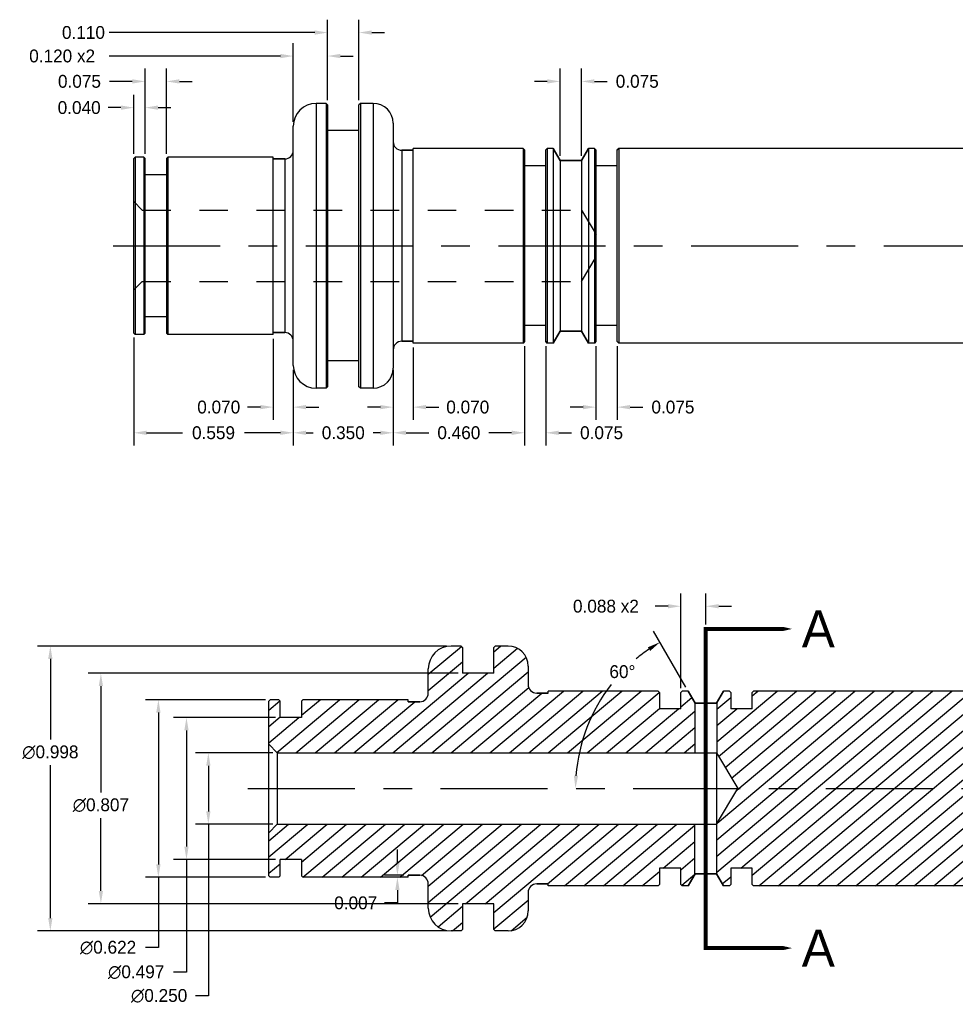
# Model space of a CAD drawing. Extents: x -1.01 to 5.54, y 13.94 to 17.39.
# Tile 1 of 2: x -1.01 to 2.27, y 13.94 to 17.39. Entities that reach past the tile are written whole.
import ezdxf

# ---------------------------------------------------------------- set-up
doc = ezdxf.new("R2010")
doc.units = 0
doc.header["$LTSCALE"] = 0.5
doc.header["$MEASUREMENT"] = 0
for name, pattern in [('CENTER2', [1.125, 0.75, -0.125, 0.125, -0.125]), ('HIDDEN2', [0.1875, 0.125, -0.0625]), ('PHANTOM2', [1.25, 0.625, -0.125, 0.125, -0.125, 0.125, -0.125])]:
    doc.linetypes.add(name, pattern=pattern)
doc.layers.get('Defpoints').update_dxf_attribs({"linetype": 'CONTINUOUS'})
for name, color, linetype in [('Center', 1, 'CENTER2'), ('Dimension', 6, 'CONTINUOUS'), ('Hidden', 3, 'HIDDEN2'), ('Object', 5, 'CONTINUOUS'), ('Section', 2, 'PHANTOM2'), ('Section_Text', 2, 'CONTINUOUS')]:
    doc.layers.add(name, color=color, linetype=linetype)
doc.dimstyles.get("Standard").update_dxf_attribs({"dimtxt": 0.18, "dimasz": 0.18, "dimexe": 0.18, "dimexo": 0.0625, "dimgap": 0.09, "dimtad": 0, "dimtih": 1, "dimtoh": 1, "dimdec": 3, "dimzin": 0, "dimdsep": 46, "dimtxsty": 'Standard', "dimcen": 0.09, "dimadec": 0, "dimazin": 0, "dimtfac": 1, "dimtdec": 4, "dimtofl": 0, "dimtmove": 0, "dimatfit": 3, "dimfxl": 1, "dimtolj": 1, "dimtzin": 0, "dimarcsym": 0})

# ---------------------------------------------------------------- blocks, each defined once
blk = doc.blocks.new('*D2')
at = {"layer": 'Defpoints', "color": 0}
for p in [(-0.6123, 17.0815), (-0.6123, 16.9035), (-0.5723, 16.9035)]:
    blk.add_point(p, dxfattribs=at)
at = {"layer": 'Dimension', "color": 0, "lineweight": -2}
for p, q in [((-0.6123, 16.9192), (-0.6123, 17.1265)), ((-0.5723, 16.9192), (-0.5723, 17.1265)), ((-0.6573, 17.0815), (-0.7023, 17.0815)), ((-0.5273, 17.0815), (-0.4823, 17.0815))]:
    blk.add_line(p, q, dxfattribs=at)
at = {"layer": 'Dimension', "color": 0}
for points in [[(-0.6573, 17.089), (-0.6573, 17.074), (-0.6123, 17.0815)], [(-0.5273, 17.089), (-0.5273, 17.074), (-0.5723, 17.0815)]]:
    blk.add_solid(points, dxfattribs=at)
at = {"layer": 'Dimension', "color": 0, "insert": (-0.8035, 17.0815), "char_height": 0.045, "attachment_point": 5}
blk.add_mtext('\\A1;0.040', dxfattribs=at)
blk = doc.blocks.new('*D3')
at = {"layer": 'Defpoints', "color": 0}
for p in [(-0.6123, 16.2914), (-0.0533, 16.1786), (-0.0533, 15.9423)]:
    blk.add_point(p, dxfattribs=at)
at = {"layer": 'Dimension', "color": 0, "lineweight": -2}
for p, q in [((-0.6123, 16.2758), (-0.6123, 15.8973)), ((-0.0533, 16.163), (-0.0533, 15.8973)), ((-0.5673, 15.9423), (-0.4415, 15.9423)), ((-0.0983, 15.9423), (-0.224, 15.9423))]:
    blk.add_line(p, q, dxfattribs=at)
at = {"layer": 'Dimension', "color": 0}
for points in [[(-0.5673, 15.9498), (-0.5673, 15.9348), (-0.6123, 15.9423)], [(-0.0983, 15.9498), (-0.0983, 15.9348), (-0.0533, 15.9423)]]:
    blk.add_solid(points, dxfattribs=at)
at = {"layer": 'Dimension', "color": 0, "insert": (-0.3328, 15.9423), "char_height": 0.045, "attachment_point": 5}
blk.add_mtext('\\A1;0.559', dxfattribs=at)
blk = doc.blocks.new('*D4')
at = {"layer": 'Defpoints', "color": 0}
for p in [(-0.0533, 16.1786), (0.2967, 16.1786), (0.2967, 15.9423)]:
    blk.add_point(p, dxfattribs=at)
at = {"layer": 'Dimension', "color": 0, "lineweight": -2}
for p, q in [((-0.0533, 16.163), (-0.0533, 15.8973)), ((0.2967, 16.163), (0.2967, 15.8973)), ((-0.0083, 15.9423), (0.0167, 15.9423)), ((0.2517, 15.9423), (0.2267, 15.9423))]:
    blk.add_line(p, q, dxfattribs=at)
at = {"layer": 'Dimension', "color": 0}
for points in [[(-0.0083, 15.9498), (-0.0083, 15.9348), (-0.0533, 15.9423)], [(0.2517, 15.9498), (0.2517, 15.9348), (0.2967, 15.9423)]]:
    blk.add_solid(points, dxfattribs=at)
at = {"layer": 'Dimension', "color": 0, "insert": (0.1217, 15.9423), "char_height": 0.045, "attachment_point": 5}
blk.add_mtext('\\A1;0.350', dxfattribs=at)
blk = doc.blocks.new('*D5')
at = {"layer": 'Defpoints', "color": 0}
for p in [(0.0667, 17.2623), (0.0667, 17.0916), (-0.0533, 17.0166)]:
    blk.add_point(p, dxfattribs=at)
at = {"layer": 'Dimension', "color": 0, "lineweight": -2}
for p, q in [((-0.0533, 17.0322), (-0.0533, 17.3073)), ((0.0667, 17.1072), (0.0667, 17.3073)), ((-0.0983, 17.2623), (-0.6981, 17.2623)), ((0.1117, 17.2623), (0.1567, 17.2623))]:
    blk.add_line(p, q, dxfattribs=at)
at = {"layer": 'Dimension', "color": 0}
for points in [[(-0.0983, 17.2698), (-0.0983, 17.2548), (-0.0533, 17.2623)], [(0.1117, 17.2698), (0.1117, 17.2548), (0.0667, 17.2623)]]:
    blk.add_solid(points, dxfattribs=at)
at = {"layer": 'Dimension', "color": 0, "insert": (-0.8631, 17.2623), "char_height": 0.045, "attachment_point": 5}
blk.add_mtext('\\A1;0.120 x2', dxfattribs=at)
blk = doc.blocks.new('*D6')
at = {"layer": 'Defpoints', "color": 0}
for p in [(0.9567, 17.1734), (0.8817, 16.8966), (0.9567, 16.8966)]:
    blk.add_point(p, dxfattribs=at)
at = {"layer": 'Dimension', "color": 0, "lineweight": -2}
for p, q in [((0.8817, 16.9122), (0.8817, 17.2184)), ((0.9567, 16.9122), (0.9567, 17.2184)), ((0.8367, 17.1734), (0.7917, 17.1734)), ((1.0017, 17.1734), (1.0467, 17.1734))]:
    blk.add_line(p, q, dxfattribs=at)
at = {"layer": 'Dimension', "color": 0}
for points in [[(0.8367, 17.1809), (0.8367, 17.1659), (0.8817, 17.1734)], [(1.0017, 17.1809), (1.0017, 17.1659), (0.9567, 17.1734)]]:
    blk.add_solid(points, dxfattribs=at)
at = {"layer": 'Dimension', "color": 0, "insert": (1.1517, 17.1734), "char_height": 0.045, "attachment_point": 5}
blk.add_mtext('\\A1;0.075', dxfattribs=at)
blk = doc.blocks.new('*D7')
at = {"layer": 'Defpoints', "color": 0}
for p in [(-0.4973, 17.1734), (-0.5723, 16.9035), (-0.4973, 16.9035)]:
    blk.add_point(p, dxfattribs=at)
at = {"layer": 'Dimension', "color": 0, "lineweight": -2}
for p, q in [((-0.5723, 16.9192), (-0.5723, 17.2184)), ((-0.4973, 16.9192), (-0.4973, 17.2184)), ((-0.6173, 17.1734), (-0.6975, 17.1734)), ((-0.4523, 17.1734), (-0.4073, 17.1734))]:
    blk.add_line(p, q, dxfattribs=at)
at = {"layer": 'Dimension', "color": 0}
for points in [[(-0.6173, 17.1809), (-0.6173, 17.1659), (-0.5723, 17.1734)], [(-0.4523, 17.1809), (-0.4523, 17.1659), (-0.4973, 17.1734)]]:
    blk.add_solid(points, dxfattribs=at)
at = {"layer": 'Dimension', "color": 0, "insert": (-0.8025, 17.1734), "char_height": 0.045, "attachment_point": 5}
blk.add_mtext('\\A1;0.075', dxfattribs=at)
blk = doc.blocks.new('*D8')
at = {"layer": 'Defpoints', "color": 0}
for p in [(0.1767, 17.3446), (0.0667, 17.0916), (0.1767, 17.0916)]:
    blk.add_point(p, dxfattribs=at)
at = {"layer": 'Dimension', "color": 0, "lineweight": -2}
for p, q in [((0.0667, 17.1072), (0.0667, 17.3896)), ((0.1767, 17.1072), (0.1767, 17.3896)), ((0.0217, 17.3446), (-0.6985, 17.3446)), ((0.2217, 17.3446), (0.2667, 17.3446))]:
    blk.add_line(p, q, dxfattribs=at)
at = {"layer": 'Dimension', "color": 0}
for points in [[(0.0217, 17.3521), (0.0217, 17.3371), (0.0667, 17.3446)], [(0.2217, 17.3521), (0.2217, 17.3371), (0.1767, 17.3446)]]:
    blk.add_solid(points, dxfattribs=at)
at = {"layer": 'Dimension', "color": 0, "insert": (-0.7885, 17.3446), "char_height": 0.045, "attachment_point": 5}
blk.add_mtext('\\A1;0.110', dxfattribs=at)
blk = doc.blocks.new('*D9')
at = {"layer": 'Defpoints', "color": 0}
for p in [(-0.1233, 16.2867), (-0.0533, 16.1786), (-0.1233, 16.0322)]:
    blk.add_point(p, dxfattribs=at)
at = {"layer": 'Dimension', "color": 0, "lineweight": -2}
for p, q in [((-0.1233, 16.271), (-0.1233, 15.9872)), ((-0.0533, 16.163), (-0.0533, 15.9872)), ((-0.1683, 16.0322), (-0.2133, 16.0322)), ((-0.0083, 16.0322), (0.0367, 16.0322))]:
    blk.add_line(p, q, dxfattribs=at)
at = {"layer": 'Dimension', "color": 0}
for points in [[(-0.1683, 16.0397), (-0.1683, 16.0247), (-0.1233, 16.0322)], [(-0.0083, 16.0397), (-0.0083, 16.0247), (-0.0533, 16.0322)]]:
    blk.add_solid(points, dxfattribs=at)
at = {"layer": 'Dimension', "color": 0, "insert": (-0.3145, 16.0322), "char_height": 0.045, "attachment_point": 5}
blk.add_mtext('\\A1;0.070', dxfattribs=at)
blk = doc.blocks.new('*D10')
at = {"layer": 'Defpoints', "color": 0}
for p in [(1.392, 15.3346), (1.392, 15.2551), (1.3045, 15.032)]:
    blk.add_point(p, dxfattribs=at)
at = {"layer": 'Dimension', "color": 0, "lineweight": -2}
for p, q in [((1.3045, 15.0476), (1.3045, 15.3796)), ((1.392, 15.2707), (1.392, 15.3796)), ((1.2595, 15.3346), (1.2145, 15.3346)), ((1.437, 15.3346), (1.482, 15.3346))]:
    blk.add_line(p, q, dxfattribs=at)
at = {"layer": 'Dimension', "color": 0}
for points in [[(1.2595, 15.3421), (1.2595, 15.3271), (1.3045, 15.3346)], [(1.437, 15.3421), (1.437, 15.3271), (1.392, 15.3346)]]:
    blk.add_solid(points, dxfattribs=at)
at = {"layer": 'Dimension', "color": 0, "insert": (1.042, 15.3346), "char_height": 0.045, "attachment_point": 5}
blk.add_mtext('\\A1;0.088 x2', dxfattribs=at)
blk = doc.blocks.new('*D11')
at = {"layer": 'Defpoints', "color": 0}
for p in [(0.7567, 16.2616), (0.8317, 16.2616), (0.8317, 15.9423)]:
    blk.add_point(p, dxfattribs=at)
at = {"layer": 'Dimension', "color": 0, "lineweight": -2}
for p, q in [((0.7567, 16.246), (0.7567, 15.8973)), ((0.8317, 16.246), (0.8317, 15.8973)), ((0.7117, 15.9423), (0.6667, 15.9423)), ((0.8767, 15.9423), (0.9217, 15.9423))]:
    blk.add_line(p, q, dxfattribs=at)
at = {"layer": 'Dimension', "color": 0}
for points in [[(0.7117, 15.9498), (0.7117, 15.9348), (0.7567, 15.9423)], [(0.8767, 15.9498), (0.8767, 15.9348), (0.8317, 15.9423)]]:
    blk.add_solid(points, dxfattribs=at)
at = {"layer": 'Dimension', "color": 0, "insert": (1.0267, 15.9423), "char_height": 0.045, "attachment_point": 5}
blk.add_mtext('\\A1;0.075', dxfattribs=at)
blk = doc.blocks.new('*D12')
at = {"layer": 'Defpoints', "color": 0}
for p in [(1.0067, 16.2616), (1.0817, 16.2616), (1.0817, 16.0322)]:
    blk.add_point(p, dxfattribs=at)
at = {"layer": 'Dimension', "color": 0, "lineweight": -2}
for p, q in [((1.0067, 16.246), (1.0067, 15.9872)), ((1.0817, 16.246), (1.0817, 15.9872)), ((0.9617, 16.0322), (0.9167, 16.0322)), ((1.1267, 16.0322), (1.1717, 16.0322))]:
    blk.add_line(p, q, dxfattribs=at)
at = {"layer": 'Dimension', "color": 0}
for points in [[(0.9617, 16.0397), (0.9617, 16.0247), (1.0067, 16.0322)], [(1.1267, 16.0397), (1.1267, 16.0247), (1.0817, 16.0322)]]:
    blk.add_solid(points, dxfattribs=at)
at = {"layer": 'Dimension', "color": 0, "insert": (1.2767, 16.0322), "char_height": 0.045, "attachment_point": 5}
blk.add_mtext('\\A1;0.075', dxfattribs=at)
blk = doc.blocks.new('*D13')
at = {"layer": 'Defpoints', "color": 0}
for p in [(0.7567, 16.2616), (0.2967, 16.1686), (0.7567, 15.9424)]:
    blk.add_point(p, dxfattribs=at)
at = {"layer": 'Dimension', "color": 0, "lineweight": -2}
for p, q in [((0.7567, 16.246), (0.7567, 15.8974)), ((0.2967, 16.153), (0.2967, 15.8974)), ((0.3417, 15.9424), (0.4217, 15.9424)), ((0.7117, 15.9424), (0.6317, 15.9424))]:
    blk.add_line(p, q, dxfattribs=at)
at = {"layer": 'Dimension', "color": 0}
for points in [[(0.3417, 15.9499), (0.3417, 15.9349), (0.2967, 15.9424)], [(0.7117, 15.9499), (0.7117, 15.9349), (0.7567, 15.9424)]]:
    blk.add_solid(points, dxfattribs=at)
at = {"layer": 'Dimension', "color": 0, "insert": (0.5267, 15.9424), "char_height": 0.045, "attachment_point": 5}
blk.add_mtext('\\A1;0.460', dxfattribs=at)
blk = doc.blocks.new('*D14')
at = {"layer": 'Defpoints', "color": 0}
for p in [(0.3667, 16.2566), (0.2967, 16.1686), (0.3667, 16.0322)]:
    blk.add_point(p, dxfattribs=at)
at = {"layer": 'Dimension', "color": 0, "lineweight": -2}
for p, q in [((0.3667, 16.241), (0.3667, 15.9872)), ((0.2967, 16.153), (0.2967, 15.9872)), ((0.2517, 16.0322), (0.2067, 16.0322)), ((0.4117, 16.0322), (0.4567, 16.0322))]:
    blk.add_line(p, q, dxfattribs=at)
at = {"layer": 'Dimension', "color": 0}
for points in [[(0.2517, 16.0397), (0.2517, 16.0247), (0.2967, 16.0322)], [(0.4117, 16.0397), (0.4117, 16.0247), (0.3667, 16.0322)]]:
    blk.add_solid(points, dxfattribs=at)
at = {"layer": 'Dimension', "color": 0, "insert": (0.558, 16.0322), "char_height": 0.045, "attachment_point": 5}
blk.add_mtext('\\A1;0.070', dxfattribs=at)
blk = doc.blocks.new('*D15')
at = {"layer": 'Defpoints', "color": 0}
for p in [(-0.1095, 14.821), (-0.3509, 14.571), (-0.1095, 14.571)]:
    blk.add_point(p, dxfattribs=at)
at = {"layer": 'Dimension', "color": 0, "lineweight": -2}
for p, q in [((-0.1252, 14.821), (-0.3959, 14.821)), ((-0.3509, 14.776), (-0.3509, 14.616)), ((-0.1252, 14.571), (-0.3959, 14.571)), ((-0.3509, 14.571), (-0.3509, 13.9695)), ((-0.3509, 13.9695), (-0.3959, 13.9695))]:
    blk.add_line(p, q, dxfattribs=at)
at = {"layer": 'Dimension', "color": 0}
for points in [[(-0.3584, 14.776), (-0.3434, 14.776), (-0.3509, 14.821)], [(-0.3584, 14.616), (-0.3434, 14.616), (-0.3509, 14.571)]]:
    blk.add_solid(points, dxfattribs=at)
at = {"layer": 'Dimension', "color": 0, "insert": (-0.5234, 13.9695), "char_height": 0.045, "attachment_point": 5}
blk.add_mtext('\\A1;∅0.250', dxfattribs=at)
blk = doc.blocks.new('*D16')
at = {"layer": 'Defpoints', "color": 0}
for p in [(-0.4276, 14.9445), (-0.0995, 14.9445), (-0.0995, 14.4476)]:
    blk.add_point(p, dxfattribs=at)
at = {"layer": 'Dimension', "color": 0, "lineweight": -2}
for p, q in [((-0.1152, 14.9445), (-0.4726, 14.9445)), ((-0.4276, 14.8995), (-0.4276, 14.4926)), ((-0.1152, 14.4476), (-0.4726, 14.4476)), ((-0.4276, 14.4476), (-0.4276, 14.0523)), ((-0.4276, 14.0523), (-0.4726, 14.0523))]:
    blk.add_line(p, q, dxfattribs=at)
at = {"layer": 'Dimension', "color": 0}
for points in [[(-0.4351, 14.8995), (-0.4201, 14.8995), (-0.4276, 14.9445)], [(-0.4351, 14.4926), (-0.4201, 14.4926), (-0.4276, 14.4476)]]:
    blk.add_solid(points, dxfattribs=at)
at = {"layer": 'Dimension', "color": 0, "insert": (-0.6038, 14.0523), "char_height": 0.045, "attachment_point": 5}
blk.add_mtext('\\A1;∅0.497', dxfattribs=at)
blk = doc.blocks.new('*D17')
at = {"layer": 'Defpoints', "color": 0}
for p in [(-0.1348, 15.007), (-0.526, 14.3851), (-0.1348, 14.3851)]:
    blk.add_point(p, dxfattribs=at)
at = {"layer": 'Dimension', "color": 0, "lineweight": -2}
for p, q in [((-0.1504, 15.007), (-0.571, 15.007)), ((-0.526, 14.962), (-0.526, 14.4301)), ((-0.1504, 14.3851), (-0.571, 14.3851)), ((-0.526, 14.3851), (-0.526, 14.1384)), ((-0.526, 14.1384), (-0.571, 14.1384))]:
    blk.add_line(p, q, dxfattribs=at)
at = {"layer": 'Dimension', "color": 0}
for points in [[(-0.5335, 14.962), (-0.5185, 14.962), (-0.526, 15.007)], [(-0.5335, 14.4301), (-0.5185, 14.4301), (-0.526, 14.3851)]]:
    blk.add_solid(points, dxfattribs=at)
at = {"layer": 'Dimension', "color": 0, "insert": (-0.7023, 14.1384), "char_height": 0.045, "attachment_point": 5}
blk.add_mtext('\\A1;∅0.622', dxfattribs=at)
blk = doc.blocks.new('*D18')
at = {"layer": 'Defpoints', "color": 0}
for p in [(0.3115, 14.3919), (0.3495, 14.3919), (0.3495, 14.3851)]:
    blk.add_point(p, dxfattribs=at)
at = {"layer": 'Dimension', "color": 0, "lineweight": -2}
for p, q in [((0.3115, 14.4369), (0.3115, 14.4819)), ((0.3338, 14.3919), (0.2665, 14.3919)), ((0.3338, 14.3851), (0.2665, 14.3851)), ((0.3115, 14.3401), (0.3115, 14.2951)), ((0.3115, 14.2951), (0.2665, 14.2951))]:
    blk.add_line(p, q, dxfattribs=at)
at = {"layer": 'Dimension', "color": 0}
for points in [[(0.304, 14.4369), (0.319, 14.4369), (0.3115, 14.3919)], [(0.304, 14.3401), (0.319, 14.3401), (0.3115, 14.3851)]]:
    blk.add_solid(points, dxfattribs=at)
at = {"layer": 'Dimension', "color": 0, "insert": (0.1653, 14.2951), "char_height": 0.045, "attachment_point": 5}
blk.add_mtext('\\A1;0.007', dxfattribs=at)
blk = doc.blocks.new('*D19')
at = {"layer": 'Defpoints', "color": 0}
for p in [(0.5395, 15.0996), (-0.7274, 14.2925), (0.5395, 14.2925)]:
    blk.add_point(p, dxfattribs=at)
at = {"layer": 'Dimension', "color": 0, "lineweight": -2}
for p, q in [((0.5238, 15.0996), (-0.7724, 15.0996)), ((-0.7274, 15.0546), (-0.7274, 14.6826)), ((-0.7274, 14.3375), (-0.7274, 14.5926)), ((0.5238, 14.2925), (-0.7724, 14.2925))]:
    blk.add_line(p, q, dxfattribs=at)
at = {"layer": 'Dimension', "color": 0}
for points in [[(-0.7349, 15.0546), (-0.7199, 15.0546), (-0.7274, 15.0996)], [(-0.7349, 14.3375), (-0.7199, 14.3375), (-0.7274, 14.2925)]]:
    blk.add_solid(points, dxfattribs=at)
at = {"layer": 'Dimension', "color": 0, "insert": (-0.7274, 14.6376), "char_height": 0.045, "attachment_point": 5}
blk.add_mtext('\\A1;∅0.807', dxfattribs=at)
blk = doc.blocks.new('*D20')
at = {"layer": 'Defpoints', "color": 0}
for p in [(0.4995, 15.195), (-0.9045, 14.197), (0.4995, 14.197)]:
    blk.add_point(p, dxfattribs=at)
at = {"layer": 'Dimension', "color": 0, "lineweight": -2}
for p, q in [((0.4838, 15.195), (-0.9495, 15.195)), ((-0.9045, 15.15), (-0.9045, 14.8679)), ((-0.9045, 14.242), (-0.9045, 14.7779)), ((0.4838, 14.197), (-0.9495, 14.197))]:
    blk.add_line(p, q, dxfattribs=at)
at = {"layer": 'Dimension', "color": 0}
for points in [[(-0.912, 15.15), (-0.897, 15.15), (-0.9045, 15.195)], [(-0.912, 14.242), (-0.897, 14.242), (-0.9045, 14.197)]]:
    blk.add_solid(points, dxfattribs=at)
at = {"layer": 'Dimension', "color": 0, "insert": (-0.9045, 14.8229), "char_height": 0.045, "attachment_point": 5}
blk.add_mtext('\\A1;∅0.998', dxfattribs=at)
blk = doc.blocks.new('*D24')
at = {"layer": 'Defpoints', "color": 0}
for p in [(3.5711, 16.7581), (3.6031, 16.641), (3.7757, 16.6399), (-0.6849, 16.5976), (3.7857, 16.5976)]:
    blk.add_point(p, dxfattribs=at)
at = {"layer": 'Dimension', "color": 0, "lineweight": -2}
blk.add_line((3.6587, 16.7592), (3.7037, 16.7592), dxfattribs=at)
for start, end in [(139.6607, 150), (160.3393, 169.6607)]:
    blk.add_arc((3.849, 16.5976), 0.2497, start, end, dxfattribs=at)
at = {"layer": 'Dimension', "color": 0}
for points in [[(3.6071, 16.6848), (3.6207, 16.6785), (3.6328, 16.7225)], [(3.6109, 16.6417), (3.5959, 16.6431), (3.5993, 16.5976)]]:
    blk.add_solid(points, dxfattribs=at)
at = {"layer": 'Dimension', "color": 0, "insert": (3.775, 16.7592), "char_height": 0.045, "attachment_point": 5}
blk.add_mtext('\\A1;30°', dxfattribs=at)
blk = doc.blocks.new('*D33')
at = {"layer": 'Defpoints', "color": 0}
for p in [(1.3302, 15.037), (1.3545, 14.995), (0.971, 14.8984), (-0.2122, 14.696), (4.2585, 14.696)]:
    blk.add_point(p, dxfattribs=at)
at = {"layer": 'Dimension', "color": 0, "lineweight": -2}
blk.add_line((1.3224, 15.0506), (1.2087, 15.2475), dxfattribs=at)
for start, end in [(124.3582, 129.8612), (142.0113, 175.6418)]:
    blk.add_arc((1.5271, 14.696), 0.5917, start, end, dxfattribs=at)
at = {"layer": 'Dimension', "color": 0}
for points in [[(1.1891, 15.1909), (1.1971, 15.1782), (1.2312, 15.2085)], [(0.9446, 14.7407), (0.9296, 14.7413), (0.9354, 14.696)]]:
    blk.add_solid(points, dxfattribs=at)
at = {"layer": 'Dimension', "color": 0, "insert": (1.0997, 15.1052), "char_height": 0.045, "attachment_point": 5}
blk.add_mtext('\\A1;60°', dxfattribs=at)

msp = doc.modelspace()

# ---------------------------------------------------------------- hatches: boundary and pattern name
at = {"layer": 'Object'}
h = msp.add_hatch(dxfattribs=at)
h.set_pattern_fill('ANSI31', color=256, scale=0.35, angle=355, style=0)
h.set_pattern_definition([(40, (0, 0.238164), (-0.02812196, 0.03351444), [])])
h.paths.add_polyline_path([(1.354, 14.9959), (1.3302, 15.037), (1.3095, 15.037), (1.3045, 15.032), (1.3045, 14.9755), (1.2295, 14.9755), (1.2295, 15.032), (1.2245, 15.037), (0.8395, 15.037), (0.8395, 15.0305), (0.7995, 15.0305, -0.414214), (0.7695, 15.0605), (0.7695, 15.125, 0.414214), (0.6995, 15.195), (0.6545, 15.195), (0.6495, 15.19), (0.6495, 15.0996), (0.5395, 15.0996), (0.5395, 15.19), (0.5345, 15.195), (0.4995, 15.195, 0.414214), (0.4195, 15.115), (0.4195, 15.0301, -0.414214), (0.3895, 15.0001), (0.3495, 15.0001), (0.3495, 15.007), (-0.0195, 15.007), (-0.0245, 15.002), (-0.0245, 14.9445), (-0.0995, 14.9445), (-0.0995, 15.002), (-0.1045, 15.007), (-0.1348, 15.007), (-0.1395, 15.0022), (-0.1395, 14.851), (-0.1095, 14.821), (1.354, 14.821)])
h.paths.add_polyline_path([(1.354, 14.571), (-0.1095, 14.571), (-0.1395, 14.541), (-0.1395, 14.3898), (-0.1348, 14.3851), (-0.1045, 14.3851), (-0.0995, 14.3901), (-0.0995, 14.4476), (-0.0245, 14.4476), (-0.0245, 14.3901), (-0.0195, 14.3851), (0.3495, 14.3851), (0.3495, 14.3919), (0.3895, 14.3919, -0.414214), (0.4195, 14.3619), (0.4195, 14.277, 0.414214), (0.4995, 14.197), (0.5345, 14.197), (0.5395, 14.202), (0.5395, 14.2925), (0.6495, 14.2925), (0.6495, 14.202), (0.6545, 14.197), (0.6995, 14.197, 0.414214), (0.7695, 14.267), (0.7695, 14.3315, -0.414214), (0.7995, 14.3615), (0.8395, 14.3615), (0.8395, 14.355), (1.2245, 14.355), (1.2295, 14.36), (1.2295, 14.4165), (1.3045, 14.4165), (1.3045, 14.36), (1.3095, 14.355), (1.3302, 14.355), (1.354, 14.3962)])
h.paths.add_polyline_path([(4.0438, 14.5355), (4.2485, 14.6537, 0.267949), (4.2585, 14.671), (4.2585, 14.696), (1.5041, 14.696), (1.43, 14.5726), (1.43, 14.3962), (1.4537, 14.355), (1.4745, 14.355), (1.4795, 14.36), (1.4795, 14.4165), (1.5545, 14.4165), (1.5545, 14.36), (1.5595, 14.355), (3.8078, 14.355), (3.8128, 14.36), (3.8128, 14.4165), (3.8878, 14.4165), (3.8878, 14.36), (3.8928, 14.355), (3.8984, 14.355, 0.315299), (3.9218, 14.3715), (3.9339, 14.4045, -0.176327)])
h.paths.add_polyline_path([(3.9339, 14.9875), (3.9218, 15.0206, 0.315299), (3.8984, 15.037), (3.8928, 15.037), (3.8878, 15.032), (3.8878, 14.9755), (3.8128, 14.9755), (3.8128, 15.032), (3.8078, 15.037), (1.5595, 15.037), (1.5545, 15.032), (1.5545, 14.9755), (1.4795, 14.9755), (1.4795, 15.032), (1.4745, 15.037), (1.4537, 15.037), (1.43, 14.9959), (1.43, 14.8194), (1.5041, 14.696), (4.2585, 14.696), (4.2585, 14.721, 0.267949), (4.2485, 14.7383), (4.0438, 14.8565, -0.176327)])

# ---------------------------------------------------------------- linework, layer by layer
at = {"layer": 'Center'}
for p, q in [((-0.6849, 16.5976), (3.7857, 16.5976)), ((1.392, 15.195), (1.392, 14.197)), ((-0.2122, 14.696), (4.2585, 14.696))]:
    msp.add_line(p, q, dxfattribs=at)
at = {"layer": 'Hidden'}
for p, q in [((-0.6123, 16.7526), (-0.5823, 16.7226)), ((-0.5823, 16.7226), (0.9563, 16.7226)), ((0.9563, 16.7226), (1.0314, 16.5976)), ((0.9563, 16.7226), (1.0314, 16.5976)), ((0.9563, 16.4726), (1.0314, 16.5976)), ((-0.6123, 16.4426), (-0.5823, 16.4726)), ((-0.5823, 16.4726), (0.9563, 16.4726))]:
    msp.add_line(p, q, dxfattribs=at)
at = {"layer": 'Object'}
for p, q in [((0.0617, 17.0966), (0.0267, 17.0966)), ((0.0617, 17.0966), (0.0267, 17.0966)), ((0.0267, 17.0966), (0.0267, 16.0986)), ((0.0617, 17.0966), (0.0667, 17.0916)), ((0.0667, 17.0916), (0.0617, 17.0966)), ((0.0617, 17.0966), (0.0617, 16.0986)), ((0.0667, 17.0916), (0.0667, 16.1036)), ((0.1817, 17.0966), (0.1767, 17.0916)), ((0.1817, 17.0966), (0.1767, 17.0916)), ((0.1767, 16.1036), (0.1767, 17.0916)), ((0.2267, 17.0966), (0.1817, 17.0966)), ((0.2267, 17.0966), (0.1817, 17.0966)), ((0.1817, 17.0966), (0.1817, 16.0986)), ((0.2267, 17.0966), (0.2267, 16.0986)), ((-0.0533, 16.1786), (-0.0533, 17.0166)), ((0.2967, 17.0266), (0.2967, 16.1686)), ((0.1767, 17.0011), (0.0667, 17.0011)), ((0.1767, 17.0011), (0.0667, 17.0011)), ((0.7517, 16.9386), (0.3667, 16.9386)), ((0.7517, 16.9386), (0.3667, 16.9386)), ((0.3667, 16.2566), (0.3667, 16.9386)), ((0.7517, 16.9386), (0.7567, 16.9336)), ((0.7567, 16.9336), (0.7517, 16.9386)), ((0.7517, 16.9386), (0.7517, 16.2566)), ((0.8317, 16.9336), (0.8367, 16.9386)), ((0.8367, 16.9386), (0.8317, 16.9336)), ((0.8575, 16.9386), (0.8367, 16.9386)), ((0.8575, 16.9386), (0.8367, 16.9386)), ((0.8367, 16.9386), (0.8367, 16.2566)), ((0.8575, 16.9386), (0.8817, 16.8966)), ((0.8817, 16.8966), (0.8575, 16.9386)), ((0.8575, 16.9386), (0.8575, 16.2566)), ((0.9567, 16.8966), (0.981, 16.9386)), ((0.981, 16.9386), (0.9567, 16.8966)), ((1.0017, 16.9386), (0.981, 16.9386)), ((1.0017, 16.9386), (0.981, 16.9386)), ((0.981, 16.9386), (0.981, 16.2566)), ((1.0017, 16.9386), (1.0067, 16.9336)), ((1.0067, 16.9336), (1.0017, 16.9386)), ((1.0017, 16.9386), (1.0017, 16.2566)), ((1.0817, 16.9336), (1.0867, 16.9386)), ((1.0867, 16.9386), (1.0817, 16.9336)), ((3.3351, 16.9386), (1.0867, 16.9386)), ((1.0867, 16.9386), (1.0867, 16.2566)), ((-0.6075, 16.9085), (-0.6123, 16.9038)), ((-0.6075, 16.9085), (-0.6123, 16.9038)), ((-0.6123, 16.2914), (-0.6123, 16.9038)), ((-0.5773, 16.9085), (-0.6075, 16.9085)), ((-0.5773, 16.9085), (-0.6075, 16.9085)), ((-0.6075, 16.9085), (-0.6075, 16.2867)), ((-0.5773, 16.9085), (-0.5723, 16.9035)), ((-0.5723, 16.9035), (-0.5773, 16.9085)), ((-0.5773, 16.9085), (-0.5773, 16.2867)), ((-0.4923, 16.9085), (-0.4973, 16.9035)), ((-0.4923, 16.9085), (-0.4973, 16.9035)), ((-0.1233, 16.9085), (-0.4923, 16.9085)), ((-0.4923, 16.9085), (-0.4923, 16.2867)), ((-0.1233, 16.2867), (-0.1233, 16.9085)), ((0.3267, 16.9321), (0.3667, 16.9321)), ((0.3667, 16.9321), (0.3267, 16.9321)), ((0.3267, 16.9321), (0.3267, 16.2631)), ((0.7567, 16.9336), (0.7567, 16.2616)), ((0.8317, 16.2616), (0.8317, 16.9336)), ((1.0067, 16.9336), (1.0067, 16.2616)), ((1.0817, 16.2616), (1.0817, 16.9336)), ((-0.5723, 16.2917), (-0.5723, 16.9035)), ((-0.4973, 16.9035), (-0.4973, 16.2917)), ((-0.1233, 16.9017), (-0.0833, 16.9017)), ((-0.0833, 16.9017), (-0.1233, 16.9017)), ((-0.0833, 16.9017), (-0.0833, 16.2935)), ((0.8317, 16.8771), (0.7567, 16.8771)), ((0.8317, 16.8771), (0.7567, 16.8771)), ((0.8817, 16.8966), (0.9567, 16.8966)), ((0.9567, 16.8966), (0.8817, 16.8966)), ((0.8817, 16.8966), (0.8817, 16.2986)), ((0.9567, 16.8966), (0.9567, 16.2986)), ((1.0817, 16.8771), (1.0067, 16.8771)), ((1.0817, 16.8771), (1.0067, 16.8771)), ((-0.4973, 16.846), (-0.5723, 16.846)), ((-0.4973, 16.846), (-0.5723, 16.846)), ((-0.6123, 16.7526), (-0.5823, 16.7226)), ((-0.6123, 16.4426), (-0.5823, 16.4726)), ((-0.4973, 16.3491), (-0.5723, 16.3491)), ((-0.4973, 16.3491), (-0.5723, 16.3491)), ((0.8317, 16.3181), (0.7567, 16.3181)), ((0.8317, 16.3181), (0.7567, 16.3181)), ((1.0817, 16.3181), (1.0067, 16.3181)), ((1.0817, 16.3181), (1.0067, 16.3181)), ((-0.6075, 16.2867), (-0.6123, 16.2914)), ((-0.6075, 16.2867), (-0.6123, 16.2914)), ((-0.5773, 16.2867), (-0.6075, 16.2867)), ((-0.5773, 16.2867), (-0.6075, 16.2867)), ((-0.5773, 16.2867), (-0.5723, 16.2917)), ((-0.5723, 16.2917), (-0.5773, 16.2867)), ((-0.4923, 16.2867), (-0.4973, 16.2917)), ((-0.4923, 16.2867), (-0.4973, 16.2917)), ((-0.1233, 16.2867), (-0.4923, 16.2867)), ((-0.1233, 16.2935), (-0.0833, 16.2935)), ((-0.0833, 16.2935), (-0.1233, 16.2935)), ((0.8575, 16.2566), (0.8817, 16.2986)), ((0.8817, 16.2986), (0.8575, 16.2566)), ((0.8817, 16.2986), (0.9567, 16.2986)), ((0.9567, 16.2986), (0.8817, 16.2986)), ((0.9567, 16.2986), (0.981, 16.2566)), ((0.981, 16.2566), (0.9567, 16.2986)), ((0.3267, 16.2631), (0.3667, 16.2631)), ((0.3667, 16.2631), (0.3267, 16.2631)), ((0.7517, 16.2566), (0.3667, 16.2566)), ((0.7517, 16.2566), (0.3667, 16.2566)), ((0.7517, 16.2566), (0.7567, 16.2616)), ((0.7567, 16.2616), (0.7517, 16.2566)), ((0.8317, 16.2616), (0.8367, 16.2566)), ((0.8367, 16.2566), (0.8317, 16.2616)), ((0.8575, 16.2566), (0.8367, 16.2566)), ((0.8575, 16.2566), (0.8367, 16.2566)), ((1.0017, 16.2566), (0.981, 16.2566)), ((1.0017, 16.2566), (0.981, 16.2566)), ((1.0017, 16.2566), (1.0067, 16.2616)), ((1.0067, 16.2616), (1.0017, 16.2566)), ((1.0817, 16.2616), (1.0867, 16.2566)), ((1.0867, 16.2566), (1.0817, 16.2616)), ((3.3351, 16.2566), (1.0867, 16.2566)), ((0.1767, 16.1941), (0.0667, 16.1941)), ((0.1767, 16.1941), (0.0667, 16.1941)), ((0.0617, 16.0986), (0.0267, 16.0986)), ((0.0617, 16.0986), (0.0267, 16.0986)), ((0.0617, 16.0986), (0.0667, 16.1036)), ((0.0667, 16.1036), (0.0617, 16.0986)), ((0.1817, 16.0986), (0.1767, 16.1036)), ((0.1817, 16.0986), (0.1767, 16.1036)), ((0.2267, 16.0986), (0.1817, 16.0986)), ((0.2267, 16.0986), (0.1817, 16.0986)), ((0.5345, 15.195), (0.4995, 15.195)), ((0.5345, 15.195), (0.4995, 15.195)), ((0.5345, 15.195), (0.5395, 15.19)), ((0.5395, 15.19), (0.5345, 15.195)), ((0.5395, 15.19), (0.5395, 15.0996)), ((0.6545, 15.195), (0.6495, 15.19)), ((0.6545, 15.195), (0.6495, 15.19)), ((0.6495, 15.0996), (0.6495, 15.19)), ((0.6995, 15.195), (0.6545, 15.195)), ((0.6995, 15.195), (0.6545, 15.195)), ((0.4195, 15.0301), (0.4195, 15.115)), ((0.7695, 15.125), (0.7695, 15.0605)), ((0.6495, 15.0996), (0.5395, 15.0996)), ((0.6495, 15.0996), (0.5395, 15.0996)), ((-0.1348, 15.007), (-0.1395, 15.0022)), ((-0.1348, 15.007), (-0.1395, 15.0022)), ((-0.1045, 15.007), (-0.1348, 15.007)), ((-0.1045, 15.007), (-0.1348, 15.007)), ((-0.1045, 15.007), (-0.0995, 15.002)), ((-0.0995, 15.002), (-0.1045, 15.007)), ((-0.0195, 15.007), (-0.0245, 15.002)), ((-0.0195, 15.007), (-0.0245, 15.002)), ((0.3495, 15.007), (-0.0195, 15.007)), ((0.3495, 15.0001), (0.3495, 15.007)), ((0.7995, 15.0305), (0.8395, 15.0305)), ((0.8395, 15.0305), (0.7995, 15.0305)), ((1.2245, 15.037), (0.8395, 15.037)), ((1.2245, 15.037), (0.8395, 15.037)), ((0.8395, 15.0305), (0.8395, 15.037)), ((1.2245, 15.037), (1.2295, 15.032)), ((1.2295, 15.032), (1.2245, 15.037)), ((1.2295, 15.032), (1.2295, 14.9755)), ((1.3045, 15.032), (1.3095, 15.037)), ((1.3095, 15.037), (1.3045, 15.032)), ((1.3045, 14.9755), (1.3045, 15.032)), ((1.3302, 15.037), (1.3095, 15.037)), ((1.3302, 15.037), (1.3095, 15.037)), ((1.3302, 15.037), (1.3545, 14.995)), ((1.3545, 14.995), (1.3302, 15.037)), ((1.4295, 14.995), (1.4537, 15.037)), ((1.4537, 15.037), (1.4295, 14.995)), ((1.4745, 15.037), (1.4537, 15.037)), ((1.4745, 15.037), (1.4537, 15.037)), ((1.4745, 15.037), (1.4795, 15.032)), ((1.4795, 15.032), (1.4745, 15.037)), ((1.4795, 15.032), (1.4795, 14.9755)), ((1.5545, 15.032), (1.5595, 15.037)), ((1.5595, 15.037), (1.5545, 15.032)), ((1.5545, 14.9755), (1.5545, 15.032)), ((3.8078, 15.037), (1.5595, 15.037)), ((-0.1395, 14.3898), (-0.1395, 15.0022)), ((-0.0995, 14.9445), (-0.0995, 15.002)), ((-0.0245, 15.002), (-0.0245, 14.9445)), ((0.3495, 15.0001), (0.3895, 15.0001)), ((0.3895, 15.0001), (0.3495, 15.0001)), ((1.3045, 14.9755), (1.2295, 14.9755)), ((1.3045, 14.9755), (1.2295, 14.9755)), ((1.354, 14.9959), (1.354, 14.821)), ((1.3545, 14.995), (1.4295, 14.995)), ((1.4295, 14.995), (1.3545, 14.995)), ((1.43, 14.9959), (1.43, 14.821)), ((1.5545, 14.9755), (1.4795, 14.9755)), ((1.5545, 14.9755), (1.4795, 14.9755)), ((-0.0245, 14.9445), (-0.0995, 14.9445)), ((-0.0245, 14.9445), (-0.0995, 14.9445)), ((-0.1395, 14.851), (-0.1095, 14.821)), ((-0.1395, 14.851), (-0.1095, 14.821)), ((-0.1095, 14.821), (1.429, 14.821)), ((-0.1095, 14.821), (-0.1095, 14.571)), ((1.429, 14.821), (1.5041, 14.696)), ((1.429, 14.821), (1.5041, 14.696)), ((1.429, 14.821), (1.429, 14.571)), ((1.429, 14.571), (1.5041, 14.696)), ((-0.1395, 14.541), (-0.1095, 14.571)), ((-0.1395, 14.541), (-0.1095, 14.571)), ((-0.1095, 14.571), (1.429, 14.571)), ((1.354, 14.3962), (1.354, 14.571)), ((1.43, 14.3962), (1.43, 14.571)), ((-0.0995, 14.3901), (-0.0995, 14.4476)), ((-0.0245, 14.4476), (-0.0995, 14.4476)), ((-0.0245, 14.4476), (-0.0995, 14.4476)), ((-0.0245, 14.4476), (-0.0245, 14.3901)), ((-0.1348, 14.3851), (-0.1395, 14.3898)), ((-0.1348, 14.3851), (-0.1395, 14.3898)), ((-0.1045, 14.3851), (-0.0995, 14.3901)), ((-0.0995, 14.3901), (-0.1045, 14.3851)), ((-0.0195, 14.3851), (-0.0245, 14.3901)), ((-0.0195, 14.3851), (-0.0245, 14.3901)), ((0.3495, 14.3851), (0.3495, 14.3919)), ((0.3495, 14.3919), (0.3895, 14.3919)), ((0.3895, 14.3919), (0.3495, 14.3919)), ((1.3045, 14.4165), (1.2295, 14.4165)), ((1.3045, 14.4165), (1.2295, 14.4165)), ((1.2295, 14.4165), (1.2295, 14.36)), ((1.3045, 14.36), (1.3045, 14.4165)), ((1.3302, 14.355), (1.3545, 14.397)), ((1.3545, 14.397), (1.3302, 14.355)), ((1.3545, 14.397), (1.4295, 14.397)), ((1.4295, 14.397), (1.3545, 14.397)), ((1.4295, 14.397), (1.4537, 14.355)), ((1.4537, 14.355), (1.4295, 14.397)), ((1.5545, 14.4165), (1.4795, 14.4165)), ((1.5545, 14.4165), (1.4795, 14.4165)), ((1.4795, 14.4165), (1.4795, 14.36)), ((1.5545, 14.36), (1.5545, 14.4165)), ((-0.1045, 14.3851), (-0.1348, 14.3851)), ((-0.1045, 14.3851), (-0.1348, 14.3851)), ((0.3495, 14.3851), (-0.0195, 14.3851)), ((0.4195, 14.277), (0.4195, 14.3619)), ((0.7995, 14.3615), (0.8395, 14.3615)), ((0.8395, 14.3615), (0.7995, 14.3615)), ((0.8395, 14.355), (0.8395, 14.3615)), ((1.2245, 14.355), (0.8395, 14.355)), ((1.2245, 14.355), (0.8395, 14.355)), ((1.2245, 14.355), (1.2295, 14.36)), ((1.2295, 14.36), (1.2245, 14.355)), ((1.3045, 14.36), (1.3095, 14.355)), ((1.3095, 14.355), (1.3045, 14.36)), ((1.3302, 14.355), (1.3095, 14.355)), ((1.3302, 14.355), (1.3095, 14.355)), ((1.4745, 14.355), (1.4537, 14.355)), ((1.4745, 14.355), (1.4537, 14.355)), ((1.4745, 14.355), (1.4795, 14.36)), ((1.4795, 14.36), (1.4745, 14.355)), ((1.5545, 14.36), (1.5595, 14.355)), ((1.5595, 14.355), (1.5545, 14.36)), ((3.8078, 14.355), (1.5595, 14.355)), ((0.7695, 14.3315), (0.7695, 14.267)), ((0.6495, 14.2925), (0.5395, 14.2925)), ((0.6495, 14.2925), (0.5395, 14.2925)), ((0.5395, 14.2925), (0.5395, 14.202)), ((0.6495, 14.202), (0.6495, 14.2925)), ((0.5345, 14.197), (0.4995, 14.197)), ((0.5345, 14.197), (0.4995, 14.197)), ((0.5345, 14.197), (0.5395, 14.202)), ((0.5395, 14.202), (0.5345, 14.197)), ((0.6545, 14.197), (0.6495, 14.202)), ((0.6545, 14.197), (0.6495, 14.202)), ((0.6995, 14.197), (0.6545, 14.197)), ((0.6995, 14.197), (0.6545, 14.197))]:
    msp.add_line(p, q, dxfattribs=at)
for centre, radius, start, end in [((0.0267, 17.0166), 0.08, 90, 180), ((0.2267, 17.0266), 0.07, 0, 90), ((0.3267, 16.9621), 0.03, 180, 270), ((0.3267, 16.9621), 0.03, 180, 270), ((-0.0833, 16.9317), 0.03, 270, 0), ((-0.0833, 16.9317), 0.03, 270, 0), ((-0.0833, 16.2635), 0.03, 0, 90), ((-0.0833, 16.2635), 0.03, 0, 90), ((0.3267, 16.2331), 0.03, 90, 180), ((0.3267, 16.2331), 0.03, 90, 180), ((0.0267, 16.1786), 0.08, 180, 270), ((0.2267, 16.1686), 0.07, 270, 0), ((0.4995, 15.115), 0.08, 90, 180), ((0.6995, 15.125), 0.07, 0, 90), ((0.7995, 15.0605), 0.03, 180, 270), ((0.7995, 15.0605), 0.03, 180, 270), ((0.3895, 15.0301), 0.03, 270, 0), ((0.3895, 15.0301), 0.03, 270, 0), ((0.3895, 14.3619), 0.03, 0, 90), ((0.3895, 14.3619), 0.03, 0, 90), ((0.7995, 14.3315), 0.03, 90, 180), ((0.7995, 14.3315), 0.03, 90, 180), ((0.4995, 14.277), 0.08, 180, 270), ((0.6995, 14.267), 0.07, 270, 0)]:
    msp.add_arc(centre, radius, start, end, dxfattribs=at)
at = {"layer": 'Section'}
msp.add_lwpolyline([(1.6933, 15.2551, 0.0002, 0.08, 0), (1.5213, 15.2551, 0.014, 0.014, 0), (1.392, 15.2551, 0.014, 0.014, 0), (1.392, 14.1369, 0.014, 0.014, 0), (1.5213, 14.1369, 0.08, 0.0002, 0), (1.6933, 14.1369, 0.0002, 0.0002, 0)], format="xyseb", dxfattribs=at)

# ---------------------------------------------------------------- texts
at = {"layer": 'Section_Text', "char_height": 0.13, "width": 0.396688, "attachment_point": 4}
for insert in [(1.7281, 15.2551), (1.7281, 14.1369)]:
    msp.add_mtext('A', dxfattribs=dict(at, insert=insert))

# ---------------------------------------------------------------- dimensions: what is measured, and where the dimension line sits
at = {"layer": 'Dimension'}
for base, p1, p2, picture, middle in [((0.1767, 17.3446), (0.0667, 17.0916), (0.1767, 17.0916), '*D8', (-0.7885, 17.3446)), ((-0.4973, 17.1734), (-0.5723, 16.9035), (-0.4973, 16.9035), '*D7', (-0.8025, 17.1734)), ((0.9567, 17.1734), (0.8817, 16.8966), (0.9567, 16.8966), '*D6', (1.1517, 17.1734)), ((-0.6123, 17.0815), (-0.5723, 16.9035), (-0.6123, 16.9035), '*D2', (-0.8035, 17.0815))]:
    dim = msp.add_linear_dim(base=base, p1=p1, p2=p2, dimstyle='Standard', override={"dimscale": 0.25, "dimcen": 0.1, "dimtdec": 3}, dxfattribs=at)
    dim.commit()
    dim.dimension.update_dxf_attribs({"geometry": picture, "text_midpoint": middle, "dimtype": 160})
for base, p1, p2, picture, middle in [((0.0667, 17.2623), (-0.0533, 17.0166), (0.0667, 17.0916), '*D5', (-0.8631, 17.2623)), ((1.3919695, 15.3345528), (1.304469, 15.0320227), (1.3919695, 15.2550959), '*D10', (1.041969, 15.3345528))]:
    dim = msp.add_linear_dim(base=base, p1=p1, p2=p2, text='<> x2', dimstyle='Standard', override={"dimscale": 0.25, "dimcen": 0.1, "dimtdec": 3}, dxfattribs=at)
    dim.commit()
    dim.dimension.update_dxf_attribs({"geometry": picture, "text_midpoint": middle, "dimtype": 160})
dim = msp.add_angular_dim_2l(base=(3.6031, 16.641), line1=((-0.6849, 16.5976), (3.7857, 16.5976)), line2=((3.5711, 16.7581), (3.7757, 16.6399)), dimstyle='Standard', override={"dimscale": 0.25, "dimcen": 0.1, "dimtdec": 3}, dxfattribs=at)
dim.commit()
dim.dimension.update_dxf_attribs({"geometry": '*D24', "text_midpoint": (3.775, 16.7592)})
for base, p1, p2, picture, middle in [((-0.0533, 15.9423), (-0.6123, 16.2914), (-0.0533, 16.1786), '*D3', (-0.3328, 15.9423)), ((-0.1233, 16.0322), (-0.0533, 16.1786), (-0.1233, 16.2867), '*D9', (-0.3145, 16.0322)), ((0.3667, 16.0322), (0.2967, 16.1686), (0.3667, 16.2566), '*D14', (0.558, 16.0322)), ((0.7567, 15.9424), (0.2967, 16.1686), (0.7567, 16.2616), '*D13', (0.5267, 15.9424)), ((0.8317, 15.9423), (0.7567, 16.2616), (0.8317, 16.2616), '*D11', (1.0267, 15.9423)), ((1.0817, 16.0322), (1.0067, 16.2616), (1.0817, 16.2616), '*D12', (1.2767, 16.0322)), ((0.2967, 15.9423), (-0.0533, 16.1786), (0.2967, 16.1786), '*D4', (0.1217, 15.9423))]:
    dim = msp.add_linear_dim(base=base, p1=p1, p2=p2, dimstyle='Standard', override={"dimscale": 0.25, "dimcen": 0.1, "dimtdec": 3}, dxfattribs=at)
    dim.commit()
    dim.dimension.update_dxf_attribs({"geometry": picture, "text_midpoint": middle})
dim = msp.add_angular_dim_2l(base=(0.971, 14.8984), line1=((-0.2122, 14.696), (4.2585, 14.696)), line2=((1.3545, 14.995), (1.3302, 15.037)), dimstyle='Standard', override={"dimscale": 0.25, "dimcen": 0.1, "dimtdec": 3}, dxfattribs=at)
dim.commit()
dim.dimension.update_dxf_attribs({"geometry": '*D33', "text_midpoint": (1.0997, 15.1052), "dimtype": 162})
for base, p1, p2, picture, middle in [((-0.9045, 14.197), (0.4995, 15.195), (0.4995, 14.197), '*D20', (-0.9045, 14.8229)), ((-0.7274, 14.2925), (0.5395, 15.0996), (0.5395, 14.2925), '*D19', (-0.7274, 14.6376)), ((-0.526, 14.3851), (-0.1348, 15.007), (-0.1348, 14.3851), '*D17', (-0.7023, 14.1384)), ((-0.4276, 14.9445), (-0.0995, 14.4476), (-0.0995, 14.9445), '*D16', (-0.6038, 14.0523)), ((-0.3509, 14.571), (-0.1095, 14.821), (-0.1095, 14.571), '*D15', (-0.5234, 13.9695))]:
    dim = msp.add_linear_dim(base=base, p1=p1, p2=p2, angle=90, text='∅<>', dimstyle='Standard', override={"dimscale": 0.25, "dimcen": 0.1, "dimtdec": 3}, dxfattribs=at)
    dim.commit()
    dim.dimension.update_dxf_attribs({"geometry": picture, "text_midpoint": middle, "dimtype": 160})
dim = msp.add_linear_dim(base=(0.3115, 14.3919), p1=(0.3495, 14.3851), p2=(0.3495, 14.3919), angle=90, dimstyle='Standard', override={"dimscale": 0.25, "dimcen": 0.1, "dimtdec": 3}, dxfattribs=at)
dim.commit()
dim.dimension.update_dxf_attribs({"geometry": '*D18', "text_midpoint": (0.1653, 14.2951), "dimtype": 160})

doc.saveas('drawing.dxf')
